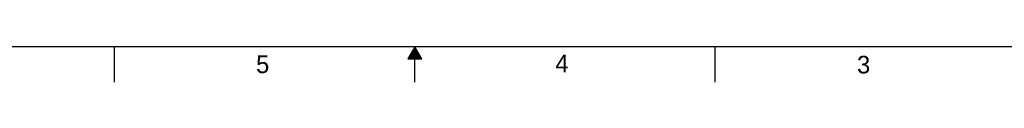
# Model space of a CAD drawing. Header units: inches. Extents: x 0 to 34, y 0 to 22.
# Tile 12 of 37: x 11.4 to 25.3, y 0 to 0.5. Entities that reach past the tile are written whole.
import ezdxf

# ---------------------------------------------------------------- set-up
doc = ezdxf.new("R2010")
doc.units = ezdxf.units.IN
doc.header["$LTSCALE"] = 1.87
doc.header["$MEASUREMENT"] = 0
doc.layers.get('0').update_dxf_attribs({"linetype": 'CONTINUOUS'})
doc.styles.add('TEXTSTYLE_2', font='txt')

msp = doc.modelspace()

# ---------------------------------------------------------------- linework, layer by layer
at = {"color": 2, "linetype": 'CONTINUOUS'}
for p, q in [((12.75, 0), (12.75, 0.5)), ((17, 0.5), (16.902, 0.33)), ((16.954, 0.42), (17.046, 0.42)), ((16.96, 0.43), (17.04, 0.43)), ((16.965, 0.44), (17.035, 0.44)), ((16.971, 0.45), (17.029, 0.45)), ((16.977, 0.46), (17.023, 0.46)), ((16.983, 0.47), (17.017, 0.47)), ((16.988, 0.48), (17.012, 0.48)), ((16.994, 0.49), (17.006, 0.49)), ((17.098, 0.33), (17, 0.5)), ((17, 0), (17, 0.5)), ((21.25, 0), (21.25, 0.5)), ((16.902, 0.33), (17.098, 0.33)), ((16.908, 0.34), (17.092, 0.34)), ((16.913, 0.35), (17.087, 0.35)), ((16.919, 0.36), (17.081, 0.36)), ((16.925, 0.37), (17.075, 0.37)), ((16.931, 0.38), (17.069, 0.38)), ((16.937, 0.39), (17.064, 0.39)), ((16.942, 0.4), (17.058, 0.4)), ((16.948, 0.41), (17.052, 0.41))]:
    msp.add_line(p, q, dxfattribs=at)
at = {"color": 7, "linetype": 'CONTINUOUS', "const_width": 0.02}
msp.add_lwpolyline([(0.5, 0.5), (33.5, 0.5)], dxfattribs=at)

# ---------------------------------------------------------------- texts
at = {"color": 2, "linetype": 'CONTINUOUS', "char_height": 0.25, "width": 0.25, "attachment_point": 1, "line_spacing_factor": 0.9, "style": 'TEXTSTYLE_2'}
for s, insert in [('5', (14.754, 0.376)), ('4', (18.988, 0.387)), ('3', (23.256, 0.371))]:
    msp.add_mtext(s, dxfattribs=dict(at, insert=insert))

doc.saveas('drawing.dxf')
